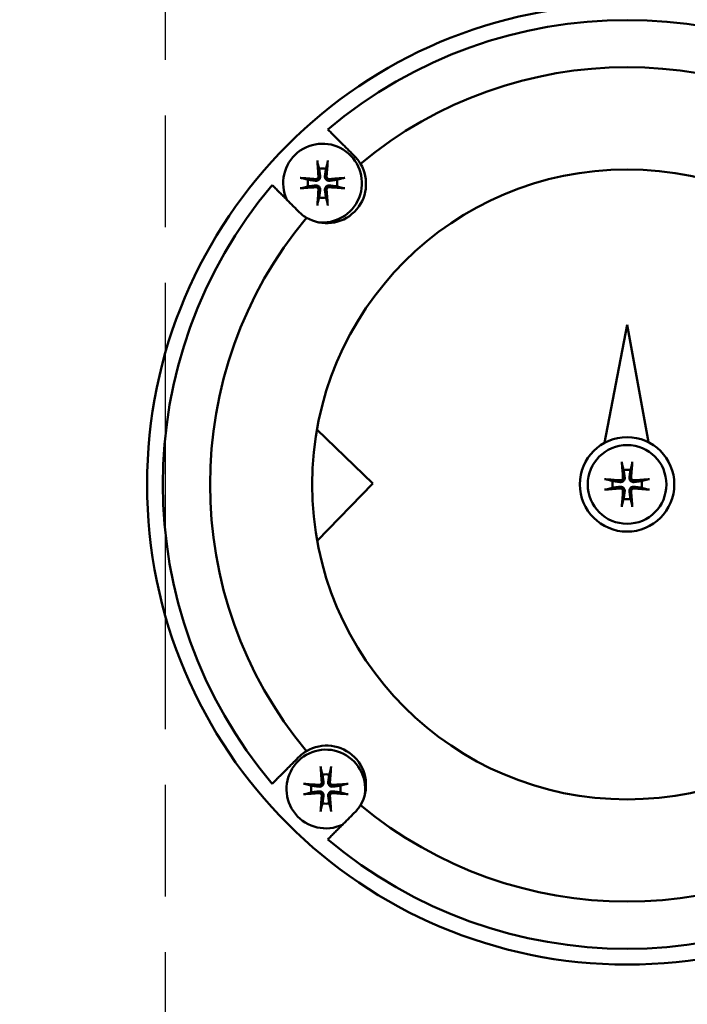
# Model space of a CAD drawing. Header units: millimetres. Extents: x -5840 to 12227, y -347 to 1782.
# Tile 8 of 31: x 668 to 710, y 1035 to 1098. Entities that reach past the tile are written whole.
import ezdxf

# ---------------------------------------------------------------- set-up
doc = ezdxf.new("R2010")
doc.units = ezdxf.units.MM
doc.header["$LTSCALE"] = 5
doc.linetypes.add('CHAIN', pattern=[0.7087, 0.4724, -0.0591, 0.1181, -0.0591])
for name, color, linetype, lineweight in [('Видимый контур (ГОСТ)', 7, 'Continuous', 50), ('Осевая линия (ГОСТ)', 7, 'Continuous', 25), ('Размер (ГОСТ)', 7, 'Continuous', 25)]:
    doc.layers.add(name, color=color, linetype=linetype, lineweight=lineweight)
doc.styles.add('Обычный текст (ГОСТ)', font='GOST Common Italic.ttf')
doc.dimstyles.new('Обычный (ГОСТ)', dxfattribs={"dimscale": 5, "dimtxt": 3.5, "dimasz": 3.5, "dimexe": 1, "dimexo": 0, "dimgap": 0.5, "dimtad": 1, "dimtxsty": 'Обычный текст (ГОСТ)', "dimblk": 'Filled-1', "dimcen": 0.09, "dimdle": 15, "dimclrd": 256, "dimclre": 256, "dimclrt": 256, "dimazin": 2, "dimtfac": 0.714286, "dimtdec": 3, "dimtmove": 0, "dimatfit": 3, "dimfxl": 1, "dimtolj": 1, "dimlwd": 25, "dimlwe": 25, "dimarcsym": 0})

# ---------------------------------------------------------------- blocks, each defined once
blk = doc.blocks.new('Filled-1')
at = {"color": 0}
for p, q in [((0, 0), (-1, 0.1429)), ((-1, 0.1429), (-1, -0.1429)), ((-1, 0), (0, 0)), ((-1, -0.1429), (0, 0))]:
    blk.add_line(p, q, dxfattribs=at)
at = {"color": 0, "flags": 128}
blk.add_lwpolyline([(-1, -0.1429), (0, 0), (-1, 0.1429), (-1, -0.1429)], dxfattribs=at)
at = {"color": 0}
blk.add_solid([(-1, -0.1429), (0, 0), (-1, 0.1429), (-1, -0.1429)], dxfattribs=at)
blk = doc.blocks.new('*D9')
at = {"layer": 'Defpoints', "color": 0, "linetype": 'Continuous', "transparency": 16777216}
for p in [(997.238, 1334.252), (997.238, 1076.505), (517.238, 1049.151)]:
    blk.add_point(p, dxfattribs=at)
at = {"layer": 'Размер (ГОСТ)', "linetype": 'Continuous', "lineweight": 25, "transparency": 16777216}
for p, q in [((517.238, 1049.151), (517.238, 1339.252)), ((997.238, 1076.505), (997.238, 1339.252)), ((534.738, 1334.252), (979.738, 1334.252))]:
    blk.add_line(p, q, dxfattribs=at)
at = {"layer": 'Размер (ГОСТ)', "linetype": 'Continuous', "lineweight": 25, "transparency": 16777216, "xscale": 17.5, "yscale": 17.5, "zscale": 17.5, "rotation": 180}
blk.add_blockref('Filled-1', (517.238, 1334.252), dxfattribs=at)
at = {"layer": 'Размер (ГОСТ)', "linetype": 'Continuous', "lineweight": 25, "transparency": 16777216, "xscale": 17.5, "yscale": 17.5, "zscale": 17.5}
blk.add_blockref('Filled-1', (997.238, 1334.252), dxfattribs=at)
at = {"layer": 'Размер (ГОСТ)', "linetype": 'Continuous', "lineweight": 25, "transparency": 16777216, "insert": (738.22, 1354.252), "char_height": 17.5, "attachment_point": 1, "style": 'Обычный текст (ГОСТ)'}
blk.add_mtext('\\A1;480', dxfattribs=at)
blk = doc.blocks.new('*D10')
at = {"layer": 'Defpoints', "color": 0, "linetype": 'Continuous', "transparency": 16777216}
for p in [(997.238, 1268.005), (677.238, 1193.005), (997.238, 1076.505)]:
    blk.add_point(p, dxfattribs=at)
at = {"layer": 'Размер (ГОСТ)', "linetype": 'Continuous', "lineweight": 25, "transparency": 16777216}
for p, q in [((677.238, 1193.005), (677.238, 1273.005)), ((997.238, 1076.505), (997.238, 1273.005)), ((694.738, 1268.005), (979.738, 1268.005))]:
    blk.add_line(p, q, dxfattribs=at)
at = {"layer": 'Размер (ГОСТ)', "linetype": 'Continuous', "lineweight": 25, "transparency": 16777216, "xscale": 17.5, "yscale": 17.5, "zscale": 17.5, "rotation": 180}
blk.add_blockref('Filled-1', (677.238, 1268.005), dxfattribs=at)
at = {"layer": 'Размер (ГОСТ)', "linetype": 'Continuous', "lineweight": 25, "transparency": 16777216, "xscale": 17.5, "yscale": 17.5, "zscale": 17.5}
blk.add_blockref('Filled-1', (997.238, 1268.005), dxfattribs=at)
at = {"layer": 'Размер (ГОСТ)', "linetype": 'Continuous', "lineweight": 25, "transparency": 16777216, "insert": (818.65, 1288.005), "char_height": 17.5, "attachment_point": 1, "style": 'Обычный текст (ГОСТ)'}
blk.add_mtext('\\A1;320', dxfattribs=at)

msp = doc.modelspace()

# ---------------------------------------------------------------- linework, layer by layer
at = {"layer": 'Видимый контур (ГОСТ)'}
for p, q in [((706.552, 1078.161), (705.108, 1070.668)), ((707.915, 1070.711), (706.552, 1078.161)), ((690.395, 1068.097), (686.857, 1071.517)), ((686.875, 1064.456), (690.395, 1068.097))]:
    msp.add_line(p, q, dxfattribs=at)
for centre, radius in [((677.238, 1046.055), 70), ((706.552, 1068.039), 30.484), ((706.552, 1068.039), 20), ((706.552, 1068.039), 3), ((706.552, 1068.039), 2.5)]:
    msp.add_circle(centre, radius, dxfattribs=at)
for centre, radius, start, end in [((706.552, 1068.039), 29.484, 49.85985, 130.14015), ((706.552, 1068.039), 26.484, 50.25181, 129.74819), ((687.212, 1087.168), 2.5, 262.32633, 204.97817), ((687.471, 1087.119), 2.5, 239.15058, 30.84942), ((687.212, 1087.168), 0.935, 76.76803, 103.23197), ((687.212, 1087.168), 0.935, 166.76803, 193.23197), ((687.212, 1087.168), 0.935, 346.76803, 13.23197), ((706.552, 1068.039), 29.484, 139.85985, 220.14015), ((687.212, 1087.168), 0.935, 256.76803, 283.23197), ((706.552, 1068.039), 26.484, 140.25181, 219.74819), ((706.552, 1068.039), 0.935, 76.76803, 103.23197), ((706.552, 1068.039), 0.935, 166.76803, 193.23197), ((706.552, 1068.039), 0.935, 346.76803, 13.23197), ((706.552, 1068.039), 0.935, 256.76803, 283.23197), ((687.422, 1048.699), 2.5, 352.32633, 294.97817), ((687.471, 1048.958), 2.5, 329.15058, 120.84942), ((687.422, 1048.699), 0.935, 76.76803, 103.23197), ((687.422, 1048.699), 0.935, 166.76803, 193.23197), ((687.422, 1048.699), 0.935, 346.76803, 13.23197), ((687.422, 1048.699), 0.935, 256.76803, 283.23197), ((706.552, 1068.039), 26.484, 230.25181, 309.74819), ((706.552, 1068.039), 29.484, 229.85985, 310.14015)]:
    msp.add_arc(centre, radius, start, end, dxfattribs=at)
for centre, major_axis, start_param, end_param in [((687.373, 1087.183), (0.398, -4.369), 4.375857, 4.608059), ((687.05, 1087.183), (0.398, 4.369), 4.816719, 5.048921), ((687.197, 1087.007), (-4.369, 0.398), 4.816719, 5.048921), ((687.226, 1087.007), (-4.369, -0.398), 4.375857, 4.608059), ((687.197, 1087.329), (4.369, 0.398), 4.375857, 4.608059), ((687.373, 1087.154), (-0.398, -4.369), 4.816719, 5.048921), ((687.05, 1087.154), (-0.398, 4.369), 4.375857, 4.608059), ((687.226, 1087.329), (4.369, -0.398), 4.816719, 5.048921), ((706.713, 1068.053), (0.398, -4.369), 4.375857, 4.608059), ((706.391, 1068.053), (0.398, 4.369), 4.816719, 5.048921), ((706.537, 1067.877), (-4.369, 0.398), 4.816719, 5.048921), ((706.566, 1067.877), (-4.369, -0.398), 4.375857, 4.608059), ((706.537, 1068.2), (4.369, 0.398), 4.375857, 4.608059), ((706.566, 1068.2), (4.369, -0.398), 4.816719, 5.048921), ((706.713, 1068.024), (-0.398, -4.369), 4.816719, 5.048921), ((706.391, 1068.024), (-0.398, 4.369), 4.375857, 4.608059), ((687.583, 1048.713), (0.398, -4.369), 4.375857, 4.608059), ((687.261, 1048.713), (0.398, 4.369), 4.816719, 5.048921), ((687.408, 1048.537), (-4.369, 0.398), 4.816719, 5.048921), ((687.437, 1048.537), (-4.369, -0.398), 4.375857, 4.608059), ((687.408, 1048.86), (4.369, 0.398), 4.375857, 4.608059), ((687.437, 1048.86), (4.369, -0.398), 4.816719, 5.048921), ((687.583, 1048.684), (-0.398, -4.369), 4.816719, 5.048921), ((687.261, 1048.684), (-0.398, 4.369), 4.375857, 4.608059)]:
    msp.add_ellipse(centre, major_axis=major_axis, ratio=0.087156, start_param=start_param, end_param=end_param, dxfattribs=at)
for points, weights in [([(687.545, 1090.578), (688.387, 1089.736), (689.164, 1088.959)], [1.0017747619, 1.00219865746, 1.00098680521]), ([(686.904, 1088.421), (686.958, 1088.223), (686.998, 1088.078)], [1.00329461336, 1.01453007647, 1]), ([(687.426, 1088.078), (687.465, 1088.223), (687.52, 1088.421)], [1, 1.01453008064, 1.00329461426]), ([(686.998, 1088.078), (687.04, 1087.768), (687.062, 1087.613)], [1, 1.44094764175, 1.84165152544]), ([(687.362, 1087.613), (687.383, 1087.768), (687.426, 1088.078)], [1.84165152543, 1.44094764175, 1]), ([(686.301, 1087.382), (686.157, 1087.422), (685.959, 1087.476)], [1, 1.01453007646, 1.00329461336]), ([(686.767, 1087.318), (686.612, 1087.339), (686.301, 1087.382)], [1.84165152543, 1.44094764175, 1]), ([(688.122, 1087.382), (687.812, 1087.339), (687.657, 1087.318)], [1, 1.44094764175, 1.84165152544]), ([(688.465, 1087.476), (688.266, 1087.422), (688.122, 1087.382)], [1.00329461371, 1.01453007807, 1]), ([(685.631, 1085.427), (684.854, 1086.204), (684.012, 1087.046)], [1.00098680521, 1.00219865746, 1.0017747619]), ([(685.959, 1086.86), (686.157, 1086.915), (686.301, 1086.954)], [1.00329461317, 1.01453007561, 1]), ([(686.301, 1086.954), (686.612, 1086.997), (686.767, 1087.018)], [1, 1.44094764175, 1.84165152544]), ([(687.062, 1086.723), (687.04, 1086.568), (686.998, 1086.258)], [1.84165152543, 1.44094764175, 1]), ([(687.426, 1086.258), (687.383, 1086.568), (687.362, 1086.723)], [1, 1.44094764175, 1.84165152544]), ([(687.657, 1087.018), (687.812, 1086.997), (688.122, 1086.954)], [1.84165152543, 1.44094764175, 1]), ([(688.122, 1086.954), (688.266, 1086.915), (688.465, 1086.86)], [1, 1.014530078, 1.00329461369]), ([(686.998, 1086.258), (686.958, 1086.114), (686.904, 1085.915)], [1, 1.01453007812, 1.00329461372]), ([(687.52, 1085.915), (687.465, 1086.114), (687.426, 1086.258)], [1.00329461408, 1.01453007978, 1]), ([(706.244, 1069.292), (706.298, 1069.093), (706.338, 1068.949)], [1.00329461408, 1.01453007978, 1]), ([(706.766, 1068.949), (706.805, 1069.093), (706.86, 1069.292)], [1, 1.01453007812, 1.00329461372]), ([(706.338, 1068.949), (706.381, 1068.639), (706.402, 1068.484)], [1, 1.44094764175, 1.84165152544]), ([(706.702, 1068.484), (706.723, 1068.639), (706.766, 1068.949)], [1.84165152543, 1.44094764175, 1]), ([(705.642, 1068.253), (705.497, 1068.292), (705.299, 1068.347)], [1, 1.014530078, 1.00329461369]), ([(705.299, 1067.731), (705.497, 1067.785), (705.642, 1067.825)], [1.00329461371, 1.01453007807, 1]), ([(706.107, 1068.189), (705.952, 1068.21), (705.642, 1068.253)], [1.84165152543, 1.44094764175, 1]), ([(705.642, 1067.825), (705.952, 1067.867), (706.107, 1067.889)], [1, 1.44094764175, 1.84165152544]), ([(707.462, 1068.253), (707.152, 1068.21), (706.997, 1068.189)], [1, 1.44094764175, 1.84165152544]), ([(706.997, 1067.889), (707.152, 1067.867), (707.462, 1067.825)], [1.84165152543, 1.44094764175, 1]), ([(707.805, 1068.347), (707.606, 1068.292), (707.462, 1068.253)], [1.00329461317, 1.01453007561, 1]), ([(707.462, 1067.825), (707.606, 1067.785), (707.805, 1067.731)], [1, 1.01453007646, 1.00329461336]), ([(706.338, 1067.128), (706.298, 1066.984), (706.244, 1066.786)], [1, 1.01453008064, 1.00329461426]), ([(706.402, 1067.594), (706.381, 1067.439), (706.338, 1067.128)], [1.84165152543, 1.44094764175, 1]), ([(706.766, 1067.128), (706.723, 1067.439), (706.702, 1067.594)], [1, 1.44094764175, 1.84165152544]), ([(706.86, 1066.786), (706.805, 1066.984), (706.766, 1067.128)], [1.00329461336, 1.01453007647, 1]), ([(684.012, 1049.032), (684.854, 1049.874), (685.631, 1050.651)], [1.0017747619, 1.00219865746, 1.00098680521]), ([(687.114, 1049.952), (687.169, 1049.753), (687.208, 1049.609)], [1.00329461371, 1.01453007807, 1]), ([(687.208, 1049.609), (687.251, 1049.299), (687.272, 1049.144)], [1, 1.44094764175, 1.84165152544]), ([(687.572, 1049.144), (687.594, 1049.299), (687.636, 1049.609)], [1.84165152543, 1.44094764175, 1]), ([(687.636, 1049.609), (687.676, 1049.753), (687.73, 1049.952)], [1, 1.014530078, 1.00329461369]), ([(686.512, 1048.913), (686.368, 1048.952), (686.169, 1049.006)], [1, 1.01453008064, 1.00329461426]), ([(688.675, 1049.006), (688.477, 1048.952), (688.333, 1048.913)], [1.00329461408, 1.01453007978, 1]), ([(686.169, 1048.391), (686.368, 1048.445), (686.512, 1048.485)], [1.00329461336, 1.01453007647, 1]), ([(686.977, 1048.849), (686.822, 1048.87), (686.512, 1048.913)], [1.84165152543, 1.44094764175, 1]), ([(686.512, 1048.485), (686.822, 1048.527), (686.977, 1048.549)], [1, 1.44094764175, 1.84165152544]), ([(688.333, 1048.913), (688.022, 1048.87), (687.867, 1048.849)], [1, 1.44094764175, 1.84165152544]), ([(687.867, 1048.549), (688.022, 1048.527), (688.333, 1048.485)], [1.84165152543, 1.44094764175, 1]), ([(688.333, 1048.485), (688.477, 1048.445), (688.675, 1048.391)], [1, 1.01453007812, 1.00329461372]), ([(687.208, 1047.788), (687.169, 1047.644), (687.114, 1047.445)], [1, 1.01453007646, 1.00329461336]), ([(687.272, 1048.253), (687.251, 1048.098), (687.208, 1047.788)], [1.84165152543, 1.44094764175, 1]), ([(687.636, 1047.788), (687.594, 1048.098), (687.572, 1048.253)], [1, 1.44094764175, 1.84165152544]), ([(687.73, 1047.445), (687.676, 1047.644), (687.636, 1047.788)], [1.00329461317, 1.01453007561, 1]), ([(689.164, 1047.118), (688.387, 1046.341), (687.545, 1045.499)], [1.00098680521, 1.00219865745, 1.00177476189])]:
    msp.add_rational_spline(points, weights, degree=2, dxfattribs=at)
for points, knots in [([(686.904, 1088.421), (686.902, 1088.428), (686.9, 1088.437), (686.896, 1088.459), (686.894, 1088.476), (686.889, 1088.508), (686.887, 1088.528), (686.884, 1088.561), (686.883, 1088.578), (686.882, 1088.593)], [0.0478659, 0.0478659, 0.0478659, 0.0478659, 0.05208337, 0.05208337, 0.05727876, 0.05727876, 0.06252381, 0.06252381, 0.06703089, 0.06703089, 0.06703089, 0.06703089]), ([(687.541, 1088.593), (687.54, 1088.578), (687.539, 1088.561), (687.536, 1088.528), (687.534, 1088.508), (687.53, 1088.476), (687.527, 1088.459), (687.523, 1088.437), (687.521, 1088.428), (687.52, 1088.421)], [0.01643552, 0.01643552, 0.01643552, 0.01643552, 0.02094259, 0.02094259, 0.02618765, 0.02618765, 0.03138303, 0.03138303, 0.0356005, 0.0356005, 0.0356005, 0.0356005]), ([(689.618, 1088.401), (689.55, 1088.514), (689.475, 1088.62), (689.395, 1088.715), (689.326, 1088.799), (689.248, 1088.881), (689.164, 1088.959)], [-0.05285742, -0.05285742, -0.05285742, -0.05285742, 0, 0, 0, 0.04630435, 0.04630435, 0.04630435, 0.04630435]), ([(685.787, 1087.498), (685.802, 1087.497), (685.819, 1087.496), (685.852, 1087.493), (685.872, 1087.49), (685.904, 1087.486), (685.921, 1087.484), (685.943, 1087.48), (685.952, 1087.478), (685.959, 1087.476)], [0.01643552, 0.01643552, 0.01643552, 0.01643552, 0.02094259, 0.02094259, 0.02618765, 0.02618765, 0.03138303, 0.03138303, 0.0356005, 0.0356005, 0.0356005, 0.0356005]), ([(687.062, 1087.613), (687.066, 1087.579), (687.064, 1087.543), (687.051, 1087.49), (687.042, 1087.468), (687.019, 1087.427), (687.004, 1087.408), (686.972, 1087.376), (686.953, 1087.361), (686.912, 1087.338), (686.89, 1087.329), (686.837, 1087.316), (686.801, 1087.313), (686.767, 1087.318)], [0.1157055, 0.1157055, 0.1157055, 0.1157055, 0.1265746, 0.1265746, 0.13336881, 0.13336881, 0.14016301, 0.14016301, 0.14695722, 0.14695722, 0.15375143, 0.15375143, 0.16462053, 0.16462053, 0.16462053, 0.16462053]), ([(686.953, 1087.603), (686.954, 1087.583), (686.952, 1087.561), (686.939, 1087.52), (686.928, 1087.501), (686.902, 1087.47), (686.885, 1087.456), (686.847, 1087.435), (686.826, 1087.429), (686.796, 1087.426), (686.786, 1087.426), (686.777, 1087.427)], [0, 0, 0, 0, 0.00610592, 0.00610592, 0.01221184, 0.01221184, 0.01830671, 0.01830671, 0.02440159, 0.02440159, 0.02728319, 0.02728319, 0.02728319, 0.02728319]), ([(687.657, 1087.318), (687.623, 1087.313), (687.586, 1087.316), (687.533, 1087.329), (687.512, 1087.338), (687.47, 1087.361), (687.451, 1087.376), (687.419, 1087.408), (687.404, 1087.427), (687.381, 1087.468), (687.373, 1087.49), (687.359, 1087.543), (687.357, 1087.579), (687.362, 1087.613)], [0.1157055, 0.1157055, 0.1157055, 0.1157055, 0.1265746, 0.1265746, 0.13336881, 0.13336881, 0.14016301, 0.14016301, 0.14695722, 0.14695722, 0.15375143, 0.15375143, 0.16462053, 0.16462053, 0.16462053, 0.16462053]), ([(687.647, 1087.427), (687.627, 1087.425), (687.605, 1087.428), (687.564, 1087.441), (687.544, 1087.452), (687.513, 1087.478), (687.499, 1087.495), (687.479, 1087.533), (687.473, 1087.554), (687.47, 1087.584), (687.47, 1087.593), (687.471, 1087.603)], [0, 0, 0, 0, 0.00610592, 0.00610592, 0.01221184, 0.01221184, 0.01830671, 0.01830671, 0.02440159, 0.02440159, 0.02728319, 0.02728319, 0.02728319, 0.02728319]), ([(688.465, 1087.476), (688.471, 1087.478), (688.481, 1087.48), (688.502, 1087.484), (688.519, 1087.486), (688.551, 1087.49), (688.572, 1087.493), (688.604, 1087.496), (688.621, 1087.497), (688.636, 1087.498)], [0.0478659, 0.0478659, 0.0478659, 0.0478659, 0.05208337, 0.05208337, 0.05727876, 0.05727876, 0.06252381, 0.06252381, 0.06703089, 0.06703089, 0.06703089, 0.06703089]), ([(685.959, 1086.86), (685.952, 1086.859), (685.943, 1086.857), (685.921, 1086.853), (685.904, 1086.85), (685.872, 1086.846), (685.852, 1086.844), (685.819, 1086.841), (685.802, 1086.84), (685.787, 1086.839)], [0.0478659, 0.0478659, 0.0478659, 0.0478659, 0.05208337, 0.05208337, 0.05727876, 0.05727876, 0.06252381, 0.06252381, 0.06703089, 0.06703089, 0.06703089, 0.06703089]), ([(686.767, 1087.018), (686.801, 1087.023), (686.837, 1087.021), (686.89, 1087.007), (686.912, 1086.999), (686.953, 1086.976), (686.972, 1086.961), (687.004, 1086.929), (687.019, 1086.909), (687.042, 1086.868), (687.051, 1086.847), (687.064, 1086.794), (687.066, 1086.757), (687.062, 1086.723)], [0.1157055, 0.1157055, 0.1157055, 0.1157055, 0.1265746, 0.1265746, 0.13336881, 0.13336881, 0.14016301, 0.14016301, 0.14695722, 0.14695722, 0.15375143, 0.15375143, 0.16462053, 0.16462053, 0.16462053, 0.16462053]), ([(686.777, 1086.909), (686.797, 1086.911), (686.819, 1086.909), (686.86, 1086.896), (686.879, 1086.885), (686.91, 1086.859), (686.924, 1086.842), (686.944, 1086.804), (686.951, 1086.783), (686.953, 1086.753), (686.954, 1086.743), (686.953, 1086.733)], [0, 0, 0, 0, 0.00610858, 0.00610858, 0.01221716, 0.01221716, 0.01830937, 0.01830937, 0.02440159, 0.02440159, 0.02728313, 0.02728313, 0.02728313, 0.02728313]), ([(687.362, 1086.723), (687.357, 1086.757), (687.359, 1086.794), (687.373, 1086.847), (687.381, 1086.868), (687.404, 1086.909), (687.419, 1086.929), (687.451, 1086.961), (687.47, 1086.976), (687.512, 1086.999), (687.533, 1087.007), (687.586, 1087.021), (687.623, 1087.023), (687.657, 1087.018)], [0.1157055, 0.1157055, 0.1157055, 0.1157055, 0.1265746, 0.1265746, 0.13336881, 0.13336881, 0.14016301, 0.14016301, 0.14695722, 0.14695722, 0.15375143, 0.15375143, 0.16462053, 0.16462053, 0.16462053, 0.16462053]), ([(687.471, 1086.733), (687.469, 1086.753), (687.471, 1086.775), (687.484, 1086.816), (687.495, 1086.835), (687.521, 1086.867), (687.538, 1086.881), (687.576, 1086.901), (687.597, 1086.907), (687.627, 1086.91), (687.637, 1086.91), (687.647, 1086.909)], [0, 0, 0, 0, 0.00610592, 0.00610592, 0.01221184, 0.01221184, 0.01830671, 0.01830671, 0.02440159, 0.02440159, 0.02728319, 0.02728319, 0.02728319, 0.02728319]), ([(688.636, 1086.839), (688.621, 1086.84), (688.604, 1086.841), (688.572, 1086.844), (688.551, 1086.846), (688.519, 1086.85), (688.502, 1086.853), (688.481, 1086.857), (688.471, 1086.859), (688.465, 1086.86)], [0.01643552, 0.01643552, 0.01643552, 0.01643552, 0.02094259, 0.02094259, 0.02618765, 0.02618765, 0.03138303, 0.03138303, 0.0356005, 0.0356005, 0.0356005, 0.0356005]), ([(686.882, 1085.744), (686.883, 1085.758), (686.884, 1085.776), (686.887, 1085.808), (686.889, 1085.828), (686.894, 1085.86), (686.896, 1085.877), (686.9, 1085.899), (686.902, 1085.909), (686.904, 1085.915)], [0.01643552, 0.01643552, 0.01643552, 0.01643552, 0.02094259, 0.02094259, 0.02618765, 0.02618765, 0.03138303, 0.03138303, 0.0356005, 0.0356005, 0.0356005, 0.0356005]), ([(687.52, 1085.915), (687.521, 1085.909), (687.523, 1085.899), (687.527, 1085.877), (687.53, 1085.86), (687.534, 1085.828), (687.536, 1085.808), (687.539, 1085.776), (687.54, 1085.758), (687.541, 1085.744)], [0.0478659, 0.0478659, 0.0478659, 0.0478659, 0.05208337, 0.05208337, 0.05727876, 0.05727876, 0.06252381, 0.06252381, 0.06703089, 0.06703089, 0.06703089, 0.06703089]), ([(685.631, 1085.427), (685.709, 1085.342), (685.791, 1085.265), (685.971, 1085.116), (686.076, 1085.04), (686.189, 1084.973)], [0.92397486, 0.92397486, 0.92397486, 0.92397486, 0.97027921, 0.97027921, 1.02313663, 1.02313663, 1.02313663, 1.02313663]), ([(706.244, 1069.292), (706.242, 1069.298), (706.24, 1069.308), (706.236, 1069.329), (706.234, 1069.346), (706.23, 1069.378), (706.227, 1069.399), (706.224, 1069.431), (706.223, 1069.448), (706.222, 1069.463)], [0.0478659, 0.0478659, 0.0478659, 0.0478659, 0.05208337, 0.05208337, 0.05727876, 0.05727876, 0.06252381, 0.06252381, 0.06703089, 0.06703089, 0.06703089, 0.06703089]), ([(706.881, 1069.463), (706.88, 1069.448), (706.879, 1069.431), (706.876, 1069.399), (706.874, 1069.378), (706.87, 1069.346), (706.867, 1069.329), (706.863, 1069.308), (706.861, 1069.298), (706.86, 1069.292)], [0.01643552, 0.01643552, 0.01643552, 0.01643552, 0.02094259, 0.02094259, 0.02618765, 0.02618765, 0.03138303, 0.03138303, 0.0356005, 0.0356005, 0.0356005, 0.0356005]), ([(705.127, 1068.368), (705.142, 1068.367), (705.159, 1068.366), (705.192, 1068.363), (705.212, 1068.361), (705.244, 1068.357), (705.261, 1068.354), (705.283, 1068.35), (705.292, 1068.348), (705.299, 1068.347)], [0.01643552, 0.01643552, 0.01643552, 0.01643552, 0.02094259, 0.02094259, 0.02618765, 0.02618765, 0.03138303, 0.03138303, 0.0356005, 0.0356005, 0.0356005, 0.0356005]), ([(706.402, 1068.484), (706.407, 1068.45), (706.404, 1068.413), (706.391, 1068.36), (706.382, 1068.339), (706.359, 1068.297), (706.344, 1068.278), (706.312, 1068.246), (706.293, 1068.231), (706.252, 1068.208), (706.23, 1068.2), (706.177, 1068.186), (706.141, 1068.184), (706.107, 1068.189)], [0.1157055, 0.1157055, 0.1157055, 0.1157055, 0.1265746, 0.1265746, 0.13336881, 0.13336881, 0.14016301, 0.14016301, 0.14695722, 0.14695722, 0.15375143, 0.15375143, 0.16462053, 0.16462053, 0.16462053, 0.16462053]), ([(706.293, 1068.474), (706.295, 1068.454), (706.292, 1068.432), (706.279, 1068.391), (706.268, 1068.371), (706.242, 1068.34), (706.225, 1068.326), (706.187, 1068.306), (706.166, 1068.3), (706.136, 1068.297), (706.127, 1068.297), (706.117, 1068.298)], [0, 0, 0, 0, 0.00610592, 0.00610592, 0.01221184, 0.01221184, 0.01830671, 0.01830671, 0.02440159, 0.02440159, 0.02728319, 0.02728319, 0.02728319, 0.02728319]), ([(706.997, 1068.189), (706.963, 1068.184), (706.926, 1068.186), (706.873, 1068.2), (706.852, 1068.208), (706.81, 1068.231), (706.791, 1068.246), (706.759, 1068.278), (706.744, 1068.297), (706.721, 1068.339), (706.713, 1068.36), (706.699, 1068.413), (706.697, 1068.45), (706.702, 1068.484)], [0.1157055, 0.1157055, 0.1157055, 0.1157055, 0.1265746, 0.1265746, 0.13336881, 0.13336881, 0.14016301, 0.14016301, 0.14695722, 0.14695722, 0.15375143, 0.15375143, 0.16462053, 0.16462053, 0.16462053, 0.16462053]), ([(706.987, 1068.298), (706.967, 1068.296), (706.945, 1068.298), (706.904, 1068.311), (706.884, 1068.322), (706.853, 1068.348), (706.839, 1068.365), (706.819, 1068.403), (706.813, 1068.424), (706.81, 1068.454), (706.81, 1068.464), (706.811, 1068.474)], [0, 0, 0, 0, 0.00610858, 0.00610858, 0.01221716, 0.01221716, 0.01830937, 0.01830937, 0.02440159, 0.02440159, 0.02728313, 0.02728313, 0.02728313, 0.02728313]), ([(707.805, 1068.347), (707.811, 1068.348), (707.821, 1068.35), (707.843, 1068.354), (707.86, 1068.357), (707.892, 1068.361), (707.912, 1068.363), (707.944, 1068.366), (707.962, 1068.367), (707.976, 1068.368)], [0.0478659, 0.0478659, 0.0478659, 0.0478659, 0.05208337, 0.05208337, 0.05727876, 0.05727876, 0.06252381, 0.06252381, 0.06703089, 0.06703089, 0.06703089, 0.06703089]), ([(705.299, 1067.731), (705.292, 1067.729), (705.283, 1067.727), (705.261, 1067.723), (705.244, 1067.721), (705.212, 1067.717), (705.192, 1067.714), (705.159, 1067.711), (705.142, 1067.71), (705.127, 1067.709)], [0.0478659, 0.0478659, 0.0478659, 0.0478659, 0.05208337, 0.05208337, 0.05727876, 0.05727876, 0.06252381, 0.06252381, 0.06703089, 0.06703089, 0.06703089, 0.06703089]), ([(706.107, 1067.889), (706.141, 1067.893), (706.177, 1067.891), (706.23, 1067.878), (706.252, 1067.869), (706.293, 1067.846), (706.312, 1067.831), (706.344, 1067.799), (706.359, 1067.78), (706.382, 1067.739), (706.391, 1067.717), (706.404, 1067.664), (706.407, 1067.628), (706.402, 1067.594)], [0.1157055, 0.1157055, 0.1157055, 0.1157055, 0.1265746, 0.1265746, 0.13336881, 0.13336881, 0.14016301, 0.14016301, 0.14695722, 0.14695722, 0.15375143, 0.15375143, 0.16462053, 0.16462053, 0.16462053, 0.16462053]), ([(706.117, 1067.78), (706.137, 1067.781), (706.159, 1067.779), (706.2, 1067.766), (706.219, 1067.755), (706.25, 1067.729), (706.264, 1067.712), (706.285, 1067.674), (706.291, 1067.653), (706.294, 1067.623), (706.294, 1067.613), (706.293, 1067.604)], [0, 0, 0, 0, 0.00610592, 0.00610592, 0.01221184, 0.01221184, 0.01830671, 0.01830671, 0.02440159, 0.02440159, 0.02728319, 0.02728319, 0.02728319, 0.02728319]), ([(706.702, 1067.594), (706.697, 1067.628), (706.699, 1067.664), (706.713, 1067.717), (706.721, 1067.739), (706.744, 1067.78), (706.759, 1067.799), (706.791, 1067.831), (706.81, 1067.846), (706.852, 1067.869), (706.873, 1067.878), (706.926, 1067.891), (706.963, 1067.893), (706.997, 1067.889)], [0.1157055, 0.1157055, 0.1157055, 0.1157055, 0.1265746, 0.1265746, 0.13336881, 0.13336881, 0.14016301, 0.14016301, 0.14695722, 0.14695722, 0.15375143, 0.15375143, 0.16462053, 0.16462053, 0.16462053, 0.16462053]), ([(706.811, 1067.604), (706.809, 1067.624), (706.811, 1067.646), (706.824, 1067.687), (706.835, 1067.706), (706.861, 1067.737), (706.878, 1067.751), (706.916, 1067.771), (706.937, 1067.778), (706.967, 1067.78), (706.977, 1067.781), (706.987, 1067.78)], [0, 0, 0, 0, 0.00610592, 0.00610592, 0.01221184, 0.01221184, 0.01830671, 0.01830671, 0.02440159, 0.02440159, 0.02728319, 0.02728319, 0.02728319, 0.02728319]), ([(707.976, 1067.709), (707.962, 1067.71), (707.944, 1067.711), (707.912, 1067.714), (707.892, 1067.717), (707.86, 1067.721), (707.843, 1067.723), (707.821, 1067.727), (707.811, 1067.729), (707.805, 1067.731)], [0.01643552, 0.01643552, 0.01643552, 0.01643552, 0.02094259, 0.02094259, 0.02618765, 0.02618765, 0.03138303, 0.03138303, 0.0356005, 0.0356005, 0.0356005, 0.0356005]), ([(706.222, 1066.614), (706.223, 1066.629), (706.224, 1066.646), (706.227, 1066.679), (706.23, 1066.699), (706.234, 1066.731), (706.236, 1066.748), (706.24, 1066.77), (706.242, 1066.779), (706.244, 1066.786)], [0.01643552, 0.01643552, 0.01643552, 0.01643552, 0.02094259, 0.02094259, 0.02618765, 0.02618765, 0.03138303, 0.03138303, 0.0356005, 0.0356005, 0.0356005, 0.0356005]), ([(706.86, 1066.786), (706.861, 1066.779), (706.863, 1066.77), (706.867, 1066.748), (706.87, 1066.731), (706.874, 1066.699), (706.876, 1066.679), (706.879, 1066.646), (706.88, 1066.629), (706.881, 1066.614)], [0.0478659, 0.0478659, 0.0478659, 0.0478659, 0.05208337, 0.05208337, 0.05727876, 0.05727876, 0.06252381, 0.06252381, 0.06703089, 0.06703089, 0.06703089, 0.06703089]), ([(686.189, 1051.105), (686.076, 1051.037), (685.971, 1050.962), (685.875, 1050.882), (685.791, 1050.813), (685.709, 1050.735), (685.631, 1050.651)], [-0.05285742, -0.05285742, -0.05285742, -0.05285742, 0, 0, 0, 0.04630435, 0.04630435, 0.04630435, 0.04630435]), ([(687.114, 1049.952), (687.113, 1049.958), (687.111, 1049.967), (687.107, 1049.989), (687.104, 1050.006), (687.1, 1050.038), (687.098, 1050.059), (687.095, 1050.091), (687.094, 1050.108), (687.093, 1050.123)], [0.0478659, 0.0478659, 0.0478659, 0.0478659, 0.05208337, 0.05208337, 0.05727876, 0.05727876, 0.06252381, 0.06252381, 0.06703089, 0.06703089, 0.06703089, 0.06703089]), ([(687.752, 1050.123), (687.751, 1050.108), (687.75, 1050.091), (687.747, 1050.059), (687.744, 1050.038), (687.74, 1050.006), (687.738, 1049.989), (687.734, 1049.967), (687.732, 1049.958), (687.73, 1049.952)], [0.01643552, 0.01643552, 0.01643552, 0.01643552, 0.02094259, 0.02094259, 0.02618765, 0.02618765, 0.03138303, 0.03138303, 0.0356005, 0.0356005, 0.0356005, 0.0356005]), ([(685.998, 1049.028), (686.012, 1049.027), (686.03, 1049.026), (686.062, 1049.023), (686.083, 1049.021), (686.114, 1049.017), (686.132, 1049.014), (686.153, 1049.01), (686.163, 1049.008), (686.169, 1049.006)], [0.01643552, 0.01643552, 0.01643552, 0.01643552, 0.02094259, 0.02094259, 0.02618765, 0.02618765, 0.03138303, 0.03138303, 0.0356005, 0.0356005, 0.0356005, 0.0356005]), ([(687.272, 1049.144), (687.277, 1049.11), (687.275, 1049.073), (687.261, 1049.02), (687.253, 1048.998), (687.23, 1048.957), (687.215, 1048.938), (687.183, 1048.906), (687.164, 1048.891), (687.122, 1048.868), (687.101, 1048.86), (687.048, 1048.846), (687.011, 1048.844), (686.977, 1048.849)], [0.1157055, 0.1157055, 0.1157055, 0.1157055, 0.1265746, 0.1265746, 0.13336881, 0.13336881, 0.14016301, 0.14016301, 0.14695722, 0.14695722, 0.15375143, 0.15375143, 0.16462053, 0.16462053, 0.16462053, 0.16462053]), ([(687.163, 1049.134), (687.165, 1049.114), (687.163, 1049.092), (687.15, 1049.051), (687.139, 1049.031), (687.113, 1049), (687.096, 1048.986), (687.058, 1048.966), (687.037, 1048.96), (687.007, 1048.957), (686.997, 1048.957), (686.987, 1048.958)], [0, 0, 0, 0, 0.00610592, 0.00610592, 0.01221184, 0.01221184, 0.01830671, 0.01830671, 0.02440159, 0.02440159, 0.02728319, 0.02728319, 0.02728319, 0.02728319]), ([(687.867, 1048.849), (687.833, 1048.844), (687.797, 1048.846), (687.744, 1048.86), (687.722, 1048.868), (687.681, 1048.891), (687.662, 1048.906), (687.63, 1048.938), (687.615, 1048.957), (687.592, 1048.998), (687.583, 1049.02), (687.57, 1049.073), (687.568, 1049.11), (687.572, 1049.144)], [0.1157055, 0.1157055, 0.1157055, 0.1157055, 0.1265746, 0.1265746, 0.13336881, 0.13336881, 0.14016301, 0.14016301, 0.14695722, 0.14695722, 0.15375143, 0.15375143, 0.16462053, 0.16462053, 0.16462053, 0.16462053]), ([(687.857, 1048.958), (687.837, 1048.956), (687.815, 1048.958), (687.774, 1048.971), (687.755, 1048.982), (687.724, 1049.008), (687.71, 1049.025), (687.69, 1049.063), (687.683, 1049.084), (687.681, 1049.114), (687.68, 1049.124), (687.681, 1049.134)], [0, 0, 0, 0, 0.00610592, 0.00610592, 0.01221184, 0.01221184, 0.01830671, 0.01830671, 0.02440159, 0.02440159, 0.02728319, 0.02728319, 0.02728319, 0.02728319]), ([(688.675, 1049.006), (688.682, 1049.008), (688.691, 1049.01), (688.713, 1049.014), (688.73, 1049.017), (688.762, 1049.021), (688.782, 1049.023), (688.815, 1049.026), (688.832, 1049.027), (688.847, 1049.028)], [0.0478659, 0.0478659, 0.0478659, 0.0478659, 0.05208337, 0.05208337, 0.05727876, 0.05727876, 0.06252381, 0.06252381, 0.06703089, 0.06703089, 0.06703089, 0.06703089]), ([(686.169, 1048.391), (686.163, 1048.389), (686.153, 1048.387), (686.132, 1048.383), (686.114, 1048.38), (686.083, 1048.376), (686.062, 1048.374), (686.03, 1048.371), (686.012, 1048.37), (685.998, 1048.369)], [0.0478659, 0.0478659, 0.0478659, 0.0478659, 0.05208337, 0.05208337, 0.05727876, 0.05727876, 0.06252381, 0.06252381, 0.06703089, 0.06703089, 0.06703089, 0.06703089]), ([(686.977, 1048.549), (687.011, 1048.553), (687.048, 1048.551), (687.101, 1048.537), (687.122, 1048.529), (687.164, 1048.506), (687.183, 1048.491), (687.215, 1048.459), (687.23, 1048.44), (687.253, 1048.399), (687.261, 1048.377), (687.275, 1048.324), (687.277, 1048.288), (687.272, 1048.253)], [0.1157055, 0.1157055, 0.1157055, 0.1157055, 0.1265746, 0.1265746, 0.13336881, 0.13336881, 0.14016301, 0.14016301, 0.14695722, 0.14695722, 0.15375143, 0.15375143, 0.16462053, 0.16462053, 0.16462053, 0.16462053]), ([(686.987, 1048.44), (687.007, 1048.441), (687.029, 1048.439), (687.07, 1048.426), (687.09, 1048.415), (687.121, 1048.389), (687.135, 1048.372), (687.155, 1048.334), (687.161, 1048.313), (687.164, 1048.283), (687.164, 1048.273), (687.163, 1048.263)], [0, 0, 0, 0, 0.00610592, 0.00610592, 0.01221184, 0.01221184, 0.01830671, 0.01830671, 0.02440159, 0.02440159, 0.02728319, 0.02728319, 0.02728319, 0.02728319]), ([(687.572, 1048.253), (687.568, 1048.288), (687.57, 1048.324), (687.583, 1048.377), (687.592, 1048.399), (687.615, 1048.44), (687.63, 1048.459), (687.662, 1048.491), (687.681, 1048.506), (687.722, 1048.529), (687.744, 1048.537), (687.797, 1048.551), (687.833, 1048.553), (687.867, 1048.549)], [0.1157055, 0.1157055, 0.1157055, 0.1157055, 0.1265746, 0.1265746, 0.13336881, 0.13336881, 0.14016301, 0.14016301, 0.14695722, 0.14695722, 0.15375143, 0.15375143, 0.16462053, 0.16462053, 0.16462053, 0.16462053]), ([(687.681, 1048.263), (687.68, 1048.284), (687.682, 1048.305), (687.695, 1048.347), (687.706, 1048.366), (687.732, 1048.397), (687.749, 1048.411), (687.787, 1048.431), (687.808, 1048.437), (687.838, 1048.44), (687.848, 1048.44), (687.857, 1048.44)], [0, 0, 0, 0, 0.00610858, 0.00610858, 0.01221716, 0.01221716, 0.01830937, 0.01830937, 0.02440159, 0.02440159, 0.02728313, 0.02728313, 0.02728313, 0.02728313]), ([(688.847, 1048.369), (688.832, 1048.37), (688.815, 1048.371), (688.782, 1048.374), (688.762, 1048.376), (688.73, 1048.38), (688.713, 1048.383), (688.691, 1048.387), (688.682, 1048.389), (688.675, 1048.391)], [0.01643552, 0.01643552, 0.01643552, 0.01643552, 0.02094259, 0.02094259, 0.02618765, 0.02618765, 0.03138303, 0.03138303, 0.0356005, 0.0356005, 0.0356005, 0.0356005]), ([(687.093, 1047.274), (687.094, 1047.289), (687.095, 1047.306), (687.098, 1047.338), (687.1, 1047.359), (687.104, 1047.391), (687.107, 1047.408), (687.111, 1047.43), (687.113, 1047.439), (687.114, 1047.445)], [0.01643552, 0.01643552, 0.01643552, 0.01643552, 0.02094259, 0.02094259, 0.02618765, 0.02618765, 0.03138303, 0.03138303, 0.0356005, 0.0356005, 0.0356005, 0.0356005]), ([(687.73, 1047.445), (687.732, 1047.439), (687.734, 1047.43), (687.738, 1047.408), (687.74, 1047.391), (687.744, 1047.359), (687.747, 1047.338), (687.75, 1047.306), (687.751, 1047.289), (687.752, 1047.274)], [0.0478659, 0.0478659, 0.0478659, 0.0478659, 0.05208337, 0.05208337, 0.05727876, 0.05727876, 0.06252381, 0.06252381, 0.06703089, 0.06703089, 0.06703089, 0.06703089]), ([(689.164, 1047.118), (689.248, 1047.196), (689.326, 1047.278), (689.475, 1047.458), (689.55, 1047.563), (689.618, 1047.676)], [0.92397486, 0.92397486, 0.92397486, 0.92397486, 0.97027921, 0.97027921, 1.02313663, 1.02313663, 1.02313663, 1.02313663])]:
    msp.add_open_spline(points, degree=3, knots=knots, dxfattribs=at)
at = {"layer": 'Осевая линия (ГОСТ)', "linetype": 'CHAIN', "ltscale": 11.993792}
msp.add_line((677.238, 797.505), (677.238, 1193.005), dxfattribs=at)

# ---------------------------------------------------------------- dimensions: what is measured, and where the dimension line sits
at = {"layer": 'Размер (ГОСТ)', "linetype": 'Continuous', "lineweight": 25}
dim = msp.add_linear_dim(base=(997.238, 1334.252), p1=(517.238, 1049.151), p2=(997.238, 1076.505), dimstyle='Обычный (ГОСТ)', override={"dimgap": 0.5, "dimdec": 2, "dimtol": 0, "dimlim": 0, "dimtp": 0, "dimtm": 0, "dimtdec": 3, "dimtofl": 0, "dimatfit": 1}, dxfattribs=at)
dim.commit()
dim.dimension.update_dxf_attribs({"geometry": '*D9', "text_midpoint": (757.238, 1334.252), "dimtype": 160})
dim = msp.add_linear_dim(base=(997.238, 1268.005), p1=(677.238, 1193.005), p2=(997.238, 1076.505), angle=180, dimstyle='Обычный (ГОСТ)', override={"dimgap": 0.5, "dimdec": 2, "dimtol": 0, "dimlim": 0, "dimtp": 0, "dimtm": 0, "dimtdec": 3, "dimtofl": 0, "dimatfit": 1}, dxfattribs=at)
dim.commit()
dim.dimension.update_dxf_attribs({"geometry": '*D10', "text_midpoint": (837.238, 1268.005), "dimtype": 160})

doc.saveas('drawing.dxf')
